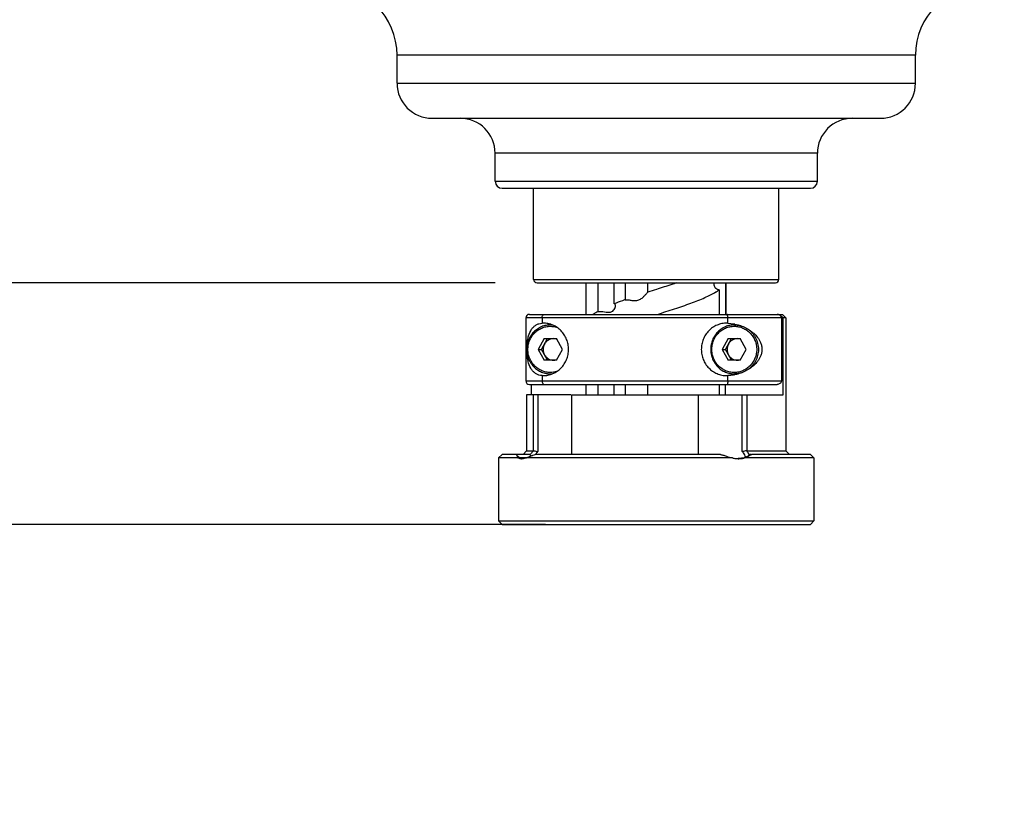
# Model space of a CAD drawing. Header units: millimetres. Extents: x 14186 to 17588, y 1400 to 3805.
# Tile 5 of 256: x 14713 to 14853, y 2020 to 2131. Entities that reach past the tile are written whole.
import ezdxf

# ---------------------------------------------------------------- set-up
doc = ezdxf.new("R2010")
doc.units = ezdxf.units.MM
doc.layers.add('dim', color=82, linetype='Continuous', lineweight=9)
doc.styles.get("Standard").update_dxf_attribs({"font": 'arial.ttf'})
doc.dimstyles.new('ISO-25', dxfattribs={"dimtxt": 2.5, "dimasz": 2.5, "dimexe": 1.25, "dimexo": 0.625, "dimtad": 1, "dimtxsty": 'Standard', "dimcen": 2.5, "dimadec": 0, "dimazin": 0, "dimtfac": 1, "dimtmove": 0, "dimatfit": 3, "dimfxl": 1, "dimarcsym": 0})

# ---------------------------------------------------------------- blocks, each defined once
blk = doc.blocks.new('*D12')
at = {"layer": 'Defpoints', "color": 0, "transparency": 16777216}
for p in [(14793.86, 2058.47), (14540.95, 1908.47), (14793.86, 1908.47)]:
    blk.add_point(p, dxfattribs=at)
at = {"layer": 'dim', "color": 0, "linetype": 'Continuous', "lineweight": -2, "transparency": 16777216}
for p, q in [((14787.86, 2058.47), (14534.95, 2058.47)), ((14540.95, 2034.47), (14540.95, 1932.47)), ((14787.86, 1908.47), (14534.95, 1908.47))]:
    blk.add_line(p, q, dxfattribs=at)
at = {"layer": 'dim', "color": 0, "transparency": 16777216}
for points in [[(14536.95, 2034.47), (14544.95, 2034.47), (14540.95, 2058.47)], [(14536.95, 1932.47), (14544.95, 1932.47), (14540.95, 1908.47)]]:
    blk.add_solid(points, dxfattribs=at)
at = {"layer": 'dim', "color": 0, "transparency": 16777216, "insert": (14519.63, 1983.47), "char_height": 30, "attachment_point": 5, "rotation": 90}
blk.add_mtext('150', dxfattribs=at)
blk = doc.blocks.new('*D13')
at = {"layer": 'Defpoints', "color": 0, "transparency": 16777216}
for p in [(14623.67, 2399.47), (14791.31, 2399.47), (14791.31, 2058.47)]:
    blk.add_point(p, dxfattribs=at)
at = {"layer": 'dim', "color": 0, "linetype": 'Continuous', "lineweight": -2, "transparency": 16777216}
for p, q in [((14785.31, 2399.47), (14617.67, 2399.47)), ((14623.67, 2082.47), (14623.67, 2375.47)), ((14785.31, 2058.47), (14617.67, 2058.47))]:
    blk.add_line(p, q, dxfattribs=at)
at = {"layer": 'dim', "color": 0, "transparency": 16777216}
for points in [[(14619.67, 2375.47), (14627.67, 2375.47), (14623.67, 2399.47)], [(14619.67, 2082.47), (14627.67, 2082.47), (14623.67, 2058.47)]]:
    blk.add_solid(points, dxfattribs=at)
at = {"layer": 'dim', "color": 0, "transparency": 16777216, "insert": (14602.35, 2228.97), "char_height": 30, "attachment_point": 5, "rotation": 90}
blk.add_mtext('341', dxfattribs=at)
blk = doc.blocks.new('*D16')
at = {"layer": 'Defpoints', "color": 0, "transparency": 16777216}
for p in [(15301.78, 2753.47), (14540.95, 2058.47), (14787.51, 2058.47)]:
    blk.add_point(p, dxfattribs=at)
at = {"layer": 'dim', "color": 0, "linetype": 'Continuous', "lineweight": -2, "transparency": 16777216}
for p, q in [((15295.79, 2753.47), (14534.95, 2753.47)), ((14540.95, 2729.47), (14540.95, 2082.47)), ((14781.52, 2058.47), (14534.95, 2058.47))]:
    blk.add_line(p, q, dxfattribs=at)
at = {"layer": 'dim', "color": 0, "transparency": 16777216}
for points in [[(14536.95, 2729.47), (14544.95, 2729.47), (14540.95, 2753.47)], [(14536.95, 2082.47), (14544.95, 2082.47), (14540.95, 2058.47)]]:
    blk.add_solid(points, dxfattribs=at)
at = {"layer": 'dim', "color": 0, "transparency": 16777216, "insert": (14519.63, 2405.97), "char_height": 30, "attachment_point": 5, "rotation": 90}
blk.add_mtext('695', dxfattribs=at)
blk = doc.blocks.new('*D17')
at = {"layer": 'Defpoints', "color": 0, "transparency": 16777216}
for p in [(14802.21, 2399.47), (14695.78, 2092.97), (14786.67, 2092.97)]:
    blk.add_point(p, dxfattribs=at)
at = {"layer": 'dim', "color": 0, "linetype": 'Continuous', "lineweight": -2, "transparency": 16777216}
for p, q in [((14796.22, 2399.47), (14689.78, 2399.47)), ((14695.78, 2375.47), (14695.78, 2116.97)), ((14780.67, 2092.97), (14689.78, 2092.97))]:
    blk.add_line(p, q, dxfattribs=at)
at = {"layer": 'dim', "color": 0, "transparency": 16777216}
for points in [[(14691.78, 2375.47), (14699.78, 2375.47), (14695.78, 2399.47)], [(14691.78, 2116.97), (14699.78, 2116.97), (14695.78, 2092.97)]]:
    blk.add_solid(points, dxfattribs=at)
at = {"layer": 'dim', "color": 0, "transparency": 16777216, "insert": (14674.45, 2246.22), "char_height": 30, "attachment_point": 5, "rotation": 90}
blk.add_mtext('306.5', dxfattribs=at)

msp = doc.modelspace()

# ---------------------------------------------------------------- linework, layer by layer
at = {"color": 7, "linetype": 'Continuous'}
for p, q in [((14766.669, 2121.474), (14766.669, 2125.474)), ((14840.669, 2125.474), (14766.669, 2125.474)), ((14840.669, 2121.474), (14840.669, 2125.474)), ((14766.669, 2121.474), (14840.669, 2121.474)), ((14771.669, 2116.474), (14835.669, 2116.474)), ((14780.669, 2107.474), (14780.669, 2111.474)), ((14826.669, 2111.474), (14780.669, 2111.474)), ((14826.669, 2107.474), (14826.669, 2111.474)), ((14780.669, 2107.474), (14826.669, 2107.474)), ((14781.669, 2106.474), (14825.669, 2106.474)), ((14786.169, 2093.474), (14786.169, 2106.474)), ((14821.169, 2093.474), (14821.169, 2106.474)), ((14786.169, 2093.474), (14821.169, 2093.474)), ((14786.669, 2092.974), (14820.669, 2092.974)), ((14793.669, 2088.474), (14793.669, 2092.974)), ((14795.351, 2092.974), (14795.351, 2088.903)), ((14797.662, 2089.979), (14797.662, 2092.974)), ((14799.242, 2092.974), (14799.242, 2090.57)), ((14802.465, 2091.645), (14802.465, 2092.974)), ((14813.596, 2088.474), (14813.596, 2092.974)), ((14813.669, 2088.474), (14813.669, 2092.974)), ((14812.635, 2091.97), (14812.635, 2088.474)), ((14785.051, 2087.974), (14785.051, 2078.974)), ((14821.536, 2087.974), (14785.051, 2087.974)), ((14785.551, 2088.474), (14821.669, 2088.474)), ((14787.364, 2087.974), (14787.364, 2087.222)), ((14813.88, 2087.222), (14813.88, 2087.974)), ((14821.278, 2088.474), (14821.764, 2087.974)), ((14821.536, 2087.974), (14821.536, 2078.974)), ((14821.669, 2088.474), (14822.169, 2087.974)), ((14821.764, 2076.974), (14821.764, 2087.974)), ((14822.169, 2087.974), (14821.764, 2087.974)), ((14822.169, 2087.974), (14822.169, 2068.974)), ((14788.599, 2086.974), (14788.805, 2086.974)), ((14814.847, 2086.974), (14815.395, 2086.974)), ((14787.691, 2085.01), (14786.829, 2083.474)), ((14787.298, 2083.474), (14788.159, 2085.01)), ((14787.691, 2085.01), (14789.414, 2085.01)), ((14790.276, 2083.474), (14789.414, 2085.01)), ((14813.939, 2085.01), (14813.077, 2083.474)), ((14813.546, 2083.474), (14814.407, 2085.01)), ((14813.939, 2085.01), (14815.662, 2085.01)), ((14816.524, 2083.474), (14815.662, 2085.01)), ((14786.829, 2083.474), (14787.691, 2081.939)), ((14786.829, 2083.474), (14787.298, 2083.474)), ((14788.159, 2081.939), (14787.298, 2083.474)), ((14789.414, 2081.939), (14790.276, 2083.474)), ((14813.077, 2083.474), (14813.939, 2081.939)), ((14813.077, 2083.474), (14813.546, 2083.474)), ((14814.407, 2081.939), (14813.546, 2083.474)), ((14815.662, 2081.939), (14816.524, 2083.474)), ((14789.414, 2081.939), (14787.691, 2081.939)), ((14815.662, 2081.939), (14813.939, 2081.939)), ((14785.051, 2078.974), (14821.536, 2078.974)), ((14787.364, 2079.727), (14787.364, 2078.974)), ((14788.599, 2079.974), (14788.806, 2079.974)), ((14813.88, 2078.974), (14813.88, 2079.727)), ((14814.847, 2079.974), (14815.395, 2079.974)), ((14785.551, 2078.474), (14820.926, 2078.474)), ((14785.808, 2078.474), (14785.808, 2076.974)), ((14793.669, 2076.974), (14793.669, 2078.474)), ((14795.351, 2078.474), (14795.351, 2076.974)), ((14797.662, 2076.974), (14797.662, 2078.474)), ((14799.242, 2078.474), (14799.242, 2076.974)), ((14802.465, 2076.974), (14802.465, 2078.474)), ((14812.635, 2078.474), (14812.635, 2076.974)), ((14813.495, 2078.474), (14813.495, 2076.974)), ((14785.169, 2076.974), (14785.169, 2068.974)), ((14791.496, 2076.974), (14785.169, 2076.974)), ((14786.116, 2076.974), (14786.116, 2068.974)), ((14786.766, 2076.974), (14786.766, 2068.89)), ((14791.549, 2076.974), (14791.549, 2068.474)), ((14791.549, 2076.974), (14821.764, 2076.974)), ((14809.694, 2068.474), (14809.694, 2076.974)), ((14815.947, 2068.89), (14815.947, 2076.974)), ((14816.631, 2068.974), (14816.631, 2076.974)), ((14786.162, 2069.013), (14786.116, 2068.974)), ((14786.162, 2069.013), (14786.126, 2068.974)), ((14816.582, 2069.013), (14816.631, 2068.974)), ((14781.669, 2068.474), (14781.169, 2067.974)), ((14781.169, 2067.974), (14781.169, 2058.974)), ((14783.966, 2067.974), (14781.169, 2067.974)), ((14785.653, 2068.474), (14781.669, 2068.474)), ((14814.533, 2067.974), (14784.303, 2067.974)), ((14785.169, 2068.974), (14784.669, 2068.474)), ((14785.169, 2068.974), (14786.116, 2068.974)), ((14785.667, 2068.474), (14785.63, 2068.432)), ((14812.825, 2068.474), (14786.403, 2068.474)), ((14826.169, 2067.974), (14816.257, 2067.974)), ((14816.631, 2068.974), (14822.169, 2068.974)), ((14816.893, 2068.379), (14816.947, 2068.432)), ((14817.211, 2068.474), (14816.955, 2068.474)), ((14825.669, 2068.474), (14817.303, 2068.474)), ((14822.169, 2068.974), (14822.669, 2068.474)), ((14825.669, 2068.474), (14826.169, 2067.974)), ((14826.169, 2067.974), (14826.169, 2058.974)), ((14781.669, 2058.474), (14781.169, 2058.974)), ((14781.169, 2058.974), (14826.169, 2058.974)), ((14781.669, 2058.474), (14825.669, 2058.474)), ((14825.669, 2058.474), (14826.169, 2058.974))]:
    msp.add_line(p, q, dxfattribs=at)
for centre, radius, start, end in [((14756.669, 2125.474), 10, 0, 90), ((14850.669, 2125.474), 10, 90, 180), ((14771.669, 2121.474), 5, 180, 270), ((14835.669, 2121.474), 5, 270, 0), ((14775.669, 2111.474), 5, 0, 90), ((14831.669, 2111.474), 5, 90, 180), ((14781.669, 2107.474), 1, 180, 270), ((14825.669, 2107.474), 1, 270, 0), ((14786.669, 2093.474), 0.5, 180, 270), ((14820.669, 2093.474), 0.5, 270, 0), ((14996.723, 1484.869), 637.114, 107.637103, 107.7524), ((14785.551, 2087.974), 0.5, 90, 180), ((14787.498, 2083.68), 3.544, 90.00012, 92.1721), ((14789.498, 2083.646), 3.579, 106.30086, 113.20409), ((14788.599, 2083.667), 3.308, 86.02839, 89.99731), ((14813.746, 2083.68), 3.544, 87.8279, 89.99988), ((14815.746, 2083.646), 3.579, 104.54829, 113.20266), ((14785.551, 2078.974), 0.5, 180, 270), ((14787.498, 2083.269), 3.544, 267.8279, 269.99988), ((14789.498, 2083.302), 3.579, 246.79814, 253.69924), ((14788.599, 2083.282), 3.308, 270.00268, 273.9617), ((14813.746, 2083.269), 3.544, 270.00012, 272.1721), ((14815.746, 2083.302), 3.579, 246.79961, 255.45278), ((14808.385, 2063.441), 9.912, 33.93711, 34.20776), ((14784.191, 2068.779), 0.608, 224.92075, 227.92383), ((14784.473, 2069.168), 1.298, 267.44282, 270.00592), ((14784.473, 2069.218), 1.347, 270.02426, 274.908), ((14784.468, 2069.277), 1.407, 274.89358, 277.27329), ((14799.56, 2079.437), 17.753, 218.30868, 219.04158), ((14815.407, 2071.395), 3.524, 268.69058, 269.99993), ((14815.37, 2071.623), 3.754, 277.72667, 280.67388), ((14815.32, 2071.888), 4.024, 280.67459, 283.4635), ((14795.044, 2090.622), 31.179, 314.14112, 314.35136), ((14792.332, 2093.396), 35.058, 314.35072, 314.47319), ((14809.449, 2064.113), 8.653, 30.26431, 30.68683), ((14809.552, 2064.173), 8.534, 29.9387, 30.26407), ((14813.731, 2069.127), 3.29, 347.80791, 348.55378)]:
    msp.add_arc(centre, radius, start, end, dxfattribs=at)
for points, knots in [([(14806.593, 2092.974), (14806.356, 2092.895), (14805.389, 2092.577), (14804.418, 2092.268), (14803.686, 2092.035)], [0, 0, 0, 0, 0.2455165, 1, 1, 1, 1]), ([(14811.931, 2092.79), (14811.931, 2092.806), (14811.933, 2092.869), (14811.944, 2092.931), (14811.959, 2092.975)], [0, 0, 0, 0, 0.2633214, 1, 1, 1, 1]), ([(14799.242, 2090.57), (14799.381, 2090.584), (14799.699, 2090.552), (14800.196, 2090.471), (14800.661, 2090.435), (14801.038, 2090.496), (14801.382, 2090.625), (14801.735, 2090.873), (14802.023, 2091.154), (14802.216, 2091.362), (14802.327, 2091.49), (14802.408, 2091.581), (14802.448, 2091.632), (14802.465, 2091.645)], [0, 0, 0, 0, 0.1149917, 0.2585848, 0.4153496, 0.4939161, 0.5703393, 0.7143342, 0.8437903, 0.9000086, 0.9474203, 0.9822926, 1, 1, 1, 1]), ([(14803.809, 2088.474), (14804.638, 2088.738), (14806.244, 2089.25), (14808.524, 2090.025), (14810.504, 2090.796), (14811.684, 2091.369), (14812.186, 2091.674)], [0, 0, 0, 0, 0.2903947, 0.563289, 0.8037957, 1, 1, 1, 1]), ([(14812.635, 2091.97), (14812.523, 2091.979), (14812.311, 2092.04), (14812.083, 2092.257), (14811.961, 2092.517), (14811.931, 2092.701), (14811.931, 2092.79)], [0, 0, 0, 0, 0.2843752, 0.5353708, 0.7743507, 1, 1, 1, 1]), ([(14812.186, 2091.674), (14812.226, 2091.698), (14812.379, 2091.793), (14812.528, 2091.892), (14812.636, 2091.97)], [0, 0, 0, 0, 0.2611129, 1, 1, 1, 1]), ([(14799.241, 2090.57), (14799.104, 2090.521), (14798.575, 2090.331), (14798.049, 2090.133), (14797.663, 2089.979)], [0, 0, 0, 0, 0.259101, 1, 1, 1, 1]), ([(14795.351, 2088.903), (14795.29, 2088.868), (14795.062, 2088.733), (14794.839, 2088.589), (14794.682, 2088.474)], [0, 0, 0, 0, 0.2655251, 1, 1, 1, 1]), ([(14795.351, 2088.903), (14795.503, 2088.913), (14795.813, 2088.902), (14796.271, 2088.842), (14796.711, 2088.782), (14797.122, 2088.778), (14797.463, 2088.929), (14797.677, 2089.179), (14797.802, 2089.443), (14797.84, 2089.626), (14797.84, 2089.711)], [0, 0, 0, 0, 0.1512622, 0.307932, 0.4593035, 0.5947503, 0.7109733, 0.8171664, 0.9151661, 1, 1, 1, 1]), ([(14797.84, 2089.711), (14797.84, 2089.772), (14797.827, 2089.866), (14797.745, 2089.956), (14797.691, 2089.975), (14797.662, 2089.979)], [0, 0, 0, 0, 0.524922, 0.7553937, 1, 1, 1, 1]), ([(14787.364, 2087.974), (14787.364, 2088.041), (14787.38, 2088.169), (14787.452, 2088.333), (14787.546, 2088.43), (14787.632, 2088.468), (14787.675, 2088.474), (14787.696, 2088.474)], [0, 0, 0, 0, 0.3053456, 0.5774524, 0.8039041, 0.9041768, 1, 1, 1, 1]), ([(14813.88, 2087.974), (14813.88, 2088.041), (14813.877, 2088.137), (14813.864, 2088.257), (14813.852, 2088.331), (14813.838, 2088.391), (14813.823, 2088.431), (14813.81, 2088.454), (14813.8, 2088.467), (14813.789, 2088.474), (14813.782, 2088.474)], [0, 0, 0, 0, 0.3800536, 0.5481649, 0.6929986, 0.8107398, 0.8996318, 0.9334363, 0.960669, 1, 1, 1, 1]), ([(14821.536, 2087.974), (14821.536, 2088.014), (14821.525, 2088.093), (14821.462, 2088.233), (14821.33, 2088.366), (14821.134, 2088.455), (14820.995, 2088.474), (14820.926, 2088.474)], [0, 0, 0, 0, 0.1366684, 0.2699951, 0.5222379, 0.763298, 1, 1, 1, 1]), ([(14788.599, 2086.974), (14788.376, 2086.974), (14788.04, 2086.94), (14787.608, 2086.829), (14787.187, 2086.674), (14786.691, 2086.402), (14786.259, 2086.036), (14785.96, 2085.697), (14785.694, 2085.328), (14785.43, 2084.82), (14785.235, 2084.16), (14785.169, 2083.474), (14785.235, 2082.788), (14785.43, 2082.128), (14785.694, 2081.62), (14785.96, 2081.252), (14786.259, 2080.912), (14786.691, 2080.547), (14787.187, 2080.275), (14787.608, 2080.12), (14788.04, 2080.008), (14788.376, 2079.974), (14788.599, 2079.974)], [0, 0, 0, 0, 0.0617144, 0.0926456, 0.12362, 0.1856676, 0.2479972, 0.2793145, 0.3107068, 0.3736228, 0.4367535, 0.5000002, 0.5632468, 0.6263775, 0.6892935, 0.7206858, 0.752003, 0.8143325, 0.87638, 0.9073544, 0.9382856, 1, 1, 1, 1]), ([(14785.228, 2083.981), (14785.242, 2084.252), (14785.288, 2084.738), (14785.459, 2085.55), (14785.743, 2086.217), (14786.156, 2086.709), (14786.508, 2086.98), (14786.915, 2087.163), (14787.212, 2087.214), (14787.364, 2087.222)], [0, 0, 0, 0, 0.1906429, 0.3420842, 0.5835029, 0.6892348, 0.7910402, 0.893142, 1, 1, 1, 1]), ([(14788.552, 2080.174), (14788.343, 2080.174), (14788.027, 2080.206), (14787.62, 2080.311), (14787.223, 2080.457), (14786.757, 2080.714), (14786.35, 2081.058), (14786.068, 2081.378), (14785.818, 2081.725), (14785.569, 2082.204), (14785.386, 2082.827), (14785.324, 2083.474), (14785.386, 2084.122), (14785.569, 2084.744), (14785.818, 2085.223), (14786.068, 2085.571), (14786.35, 2085.891), (14786.757, 2086.235), (14787.223, 2086.491), (14787.62, 2086.637), (14788.027, 2086.742), (14788.343, 2086.774), (14788.552, 2086.774)], [0, 0, 0, 0, 0.0616145, 0.0925008, 0.1234362, 0.1854283, 0.2477403, 0.2790638, 0.3104717, 0.3734445, 0.4366581, 0.5000014, 0.5633445, 0.6265575, 0.6895294, 0.7209369, 0.7522598, 0.8145712, 0.8765629, 0.9074983, 0.9383848, 1, 1, 1, 1]), ([(14787.498, 2079.724), (14787.736, 2079.724), (14788.215, 2079.773), (14788.903, 2079.988), (14789.538, 2080.337), (14790.094, 2080.807), (14790.55, 2081.379), (14790.888, 2082.031), (14791.097, 2082.739), (14791.167, 2083.474), (14791.097, 2084.21), (14790.888, 2084.917), (14790.55, 2085.569), (14790.094, 2086.142), (14789.538, 2086.611), (14788.903, 2086.961), (14788.215, 2087.176), (14787.736, 2087.224), (14787.498, 2087.224)], [0, 0, 0, 0, 0.0616326, 0.123396, 0.1854074, 0.247737, 0.3104127, 0.3734048, 0.4366377, 0.5000004, 0.5633627, 0.6265949, 0.6895861, 0.7522611, 0.8145906, 0.8766023, 0.9383665, 1, 1, 1, 1]), ([(14788.552, 2086.774), (14788.704, 2086.774), (14789.006, 2086.752), (14789.303, 2086.687), (14789.448, 2086.643)], [0, 0, 0, 0, 0.4996923, 1, 1, 1, 1]), ([(14813.746, 2087.224), (14813.508, 2087.224), (14813.029, 2087.176), (14812.34, 2086.961), (14811.706, 2086.611), (14811.15, 2086.142), (14810.694, 2085.569), (14810.356, 2084.917), (14810.147, 2084.21), (14810.077, 2083.474), (14810.147, 2082.739), (14810.356, 2082.031), (14810.694, 2081.379), (14811.15, 2080.807), (14811.706, 2080.337), (14812.34, 2079.988), (14813.029, 2079.773), (14813.508, 2079.724), (14813.746, 2079.724)], [0, 0, 0, 0, 0.0616326, 0.123396, 0.1854074, 0.247737, 0.3104127, 0.3734048, 0.4366377, 0.5000004, 0.5633627, 0.6265949, 0.6895861, 0.7522611, 0.8145906, 0.8766023, 0.9383665, 1, 1, 1, 1]), ([(14814.847, 2086.974), (14814.624, 2086.974), (14814.288, 2086.94), (14813.856, 2086.829), (14813.435, 2086.674), (14812.939, 2086.402), (14812.507, 2086.036), (14812.208, 2085.697), (14811.942, 2085.328), (14811.678, 2084.82), (14811.483, 2084.16), (14811.417, 2083.474), (14811.483, 2082.788), (14811.678, 2082.128), (14811.942, 2081.62), (14812.208, 2081.252), (14812.507, 2080.912), (14812.939, 2080.547), (14813.435, 2080.275), (14813.856, 2080.12), (14814.288, 2080.008), (14814.624, 2079.974), (14814.847, 2079.974)], [0, 0, 0, 0, 0.0617144, 0.0926456, 0.12362, 0.1856676, 0.2479972, 0.2793145, 0.3107068, 0.3736228, 0.4367535, 0.5000002, 0.5632468, 0.6263775, 0.6892935, 0.7206858, 0.752003, 0.8143325, 0.87638, 0.9073544, 0.9382856, 1, 1, 1, 1]), ([(14814.801, 2080.174), (14814.591, 2080.174), (14814.275, 2080.206), (14813.868, 2080.311), (14813.471, 2080.457), (14813.005, 2080.714), (14812.598, 2081.058), (14812.316, 2081.378), (14812.066, 2081.725), (14811.817, 2082.204), (14811.634, 2082.827), (14811.572, 2083.474), (14811.634, 2084.122), (14811.817, 2084.744), (14812.066, 2085.223), (14812.316, 2085.571), (14812.598, 2085.891), (14813.005, 2086.235), (14813.471, 2086.491), (14813.868, 2086.637), (14814.275, 2086.742), (14814.591, 2086.774), (14814.801, 2086.774)], [0, 0, 0, 0, 0.0616145, 0.0925008, 0.1234362, 0.1854283, 0.2477403, 0.2790638, 0.3104717, 0.3734445, 0.4366581, 0.5000014, 0.5633445, 0.6265575, 0.6895294, 0.7209369, 0.7522598, 0.8145712, 0.8765629, 0.9074983, 0.9383848, 1, 1, 1, 1]), ([(14813.88, 2087.222), (14814.436, 2087.205), (14815.26, 2087.059), (14816.271, 2086.657), (14816.963, 2086.269), (14817.594, 2085.788), (14818.055, 2085.298), (14818.369, 2084.837), (14818.572, 2084.436), (14818.718, 2083.977), (14818.773, 2083.474), (14818.718, 2082.972), (14818.572, 2082.513), (14818.369, 2082.111), (14818.055, 2081.651), (14817.594, 2081.161), (14816.963, 2080.679), (14816.271, 2080.291), (14815.26, 2079.89), (14814.436, 2079.743), (14813.88, 2079.727)], [0, 0, 0, 0, 0.1244816, 0.1842584, 0.2429788, 0.3014945, 0.3613543, 0.3927427, 0.4259338, 0.4617221, 0.499999, 0.5382759, 0.5740646, 0.607256, 0.6386447, 0.698505, 0.7570211, 0.8157417, 0.8755184, 1, 1, 1, 1]), ([(14814.801, 2086.774), (14815.01, 2086.774), (14815.326, 2086.742), (14815.733, 2086.637), (14816.13, 2086.491), (14816.596, 2086.235), (14817.003, 2085.891), (14817.285, 2085.571), (14817.535, 2085.223), (14817.784, 2084.744), (14817.967, 2084.122), (14818.029, 2083.474), (14817.967, 2082.827), (14817.784, 2082.204), (14817.535, 2081.725), (14817.285, 2081.378), (14817.003, 2081.058), (14816.596, 2080.714), (14816.13, 2080.457), (14815.733, 2080.311), (14815.326, 2080.206), (14815.01, 2080.174), (14814.801, 2080.174)], [0, 0, 0, 0, 0.0616145, 0.0925008, 0.1234362, 0.1854283, 0.2477403, 0.2790638, 0.3104717, 0.3734445, 0.4366581, 0.5000014, 0.5633445, 0.6265575, 0.6895294, 0.7209369, 0.7522598, 0.8145712, 0.8765629, 0.9074983, 0.9383848, 1, 1, 1, 1]), ([(14814.847, 2086.974), (14815.019, 2086.974), (14815.362, 2086.948), (14815.697, 2086.868), (14815.861, 2086.815)], [0, 0, 0, 0, 0.4996675, 1, 1, 1, 1]), ([(14816.699, 2086.411), (14816.817, 2086.332), (14817.045, 2086.158), (14817.352, 2085.857), (14817.62, 2085.519), (14817.92, 2085.026), (14818.18, 2084.344), (14818.285, 2083.474), (14818.18, 2082.605), (14817.92, 2081.923), (14817.62, 2081.43), (14817.352, 2081.092), (14817.045, 2080.79), (14816.817, 2080.617), (14816.699, 2080.538)], [0, 0, 0, 0, 0.0619003, 0.1240161, 0.1863489, 0.2488871, 0.3742396, 0.4999995, 0.6257594, 0.7511121, 0.8136506, 0.8759835, 0.9380995, 1, 1, 1, 1]), ([(14789.021, 2085.01), (14788.891, 2085.01), (14788.63, 2084.974), (14788.265, 2084.819), (14787.953, 2084.572), (14787.793, 2084.357), (14787.728, 2084.242)], [0, 0, 0, 0, 0.2480501, 0.4970131, 0.7475787, 1, 1, 1, 1]), ([(14789.451, 2084.945), (14789.416, 2084.956), (14789.276, 2084.993), (14789.13, 2085.01), (14789.021, 2085.01)], [0, 0, 0, 0, 0.2506025, 1, 1, 1, 1]), ([(14815.269, 2085.01), (14815.139, 2085.01), (14814.878, 2084.974), (14814.513, 2084.819), (14814.201, 2084.572), (14814.041, 2084.357), (14813.976, 2084.242)], [0, 0, 0, 0, 0.2480501, 0.4970131, 0.7475787, 1, 1, 1, 1]), ([(14815.699, 2084.945), (14815.664, 2084.956), (14815.524, 2084.993), (14815.378, 2085.01), (14815.269, 2085.01)], [0, 0, 0, 0, 0.2506025, 1, 1, 1, 1]), ([(14787.728, 2084.242), (14787.663, 2084.126), (14787.563, 2083.875), (14787.511, 2083.474), (14787.563, 2083.073), (14787.663, 2082.823), (14787.728, 2082.706)], [0, 0, 0, 0, 0.2495624, 0.5, 0.7504376, 1, 1, 1, 1]), ([(14813.976, 2084.242), (14813.911, 2084.126), (14813.811, 2083.875), (14813.759, 2083.474), (14813.811, 2083.073), (14813.911, 2082.823), (14813.976, 2082.706)], [0, 0, 0, 0, 0.2495624, 0.5, 0.7504376, 1, 1, 1, 1]), ([(14787.364, 2079.727), (14787.212, 2079.735), (14786.915, 2079.786), (14786.508, 2079.968), (14786.156, 2080.24), (14785.743, 2080.732), (14785.459, 2081.399), (14785.287, 2082.211), (14785.242, 2082.697), (14785.228, 2082.968)], [0, 0, 0, 0, 0.1068467, 0.2089375, 0.3107334, 0.4164578, 0.657872, 0.8093258, 1, 1, 1, 1]), ([(14787.728, 2082.706), (14787.793, 2082.591), (14787.953, 2082.377), (14788.265, 2082.13), (14788.63, 2081.974), (14788.891, 2081.939), (14789.021, 2081.939)], [0, 0, 0, 0, 0.2524213, 0.5029869, 0.7519499, 1, 1, 1, 1]), ([(14789.021, 2081.939), (14789.13, 2081.939), (14789.276, 2081.955), (14789.416, 2081.993), (14789.451, 2082.004)], [0, 0, 0, 0, 0.7493975, 1, 1, 1, 1]), ([(14813.976, 2082.706), (14814.041, 2082.591), (14814.201, 2082.377), (14814.513, 2082.13), (14814.878, 2081.974), (14815.139, 2081.939), (14815.269, 2081.939)], [0, 0, 0, 0, 0.2524213, 0.5029869, 0.7519499, 1, 1, 1, 1]), ([(14815.269, 2081.939), (14815.378, 2081.939), (14815.524, 2081.955), (14815.664, 2081.993), (14815.699, 2082.004)], [0, 0, 0, 0, 0.7493975, 1, 1, 1, 1]), ([(14789.447, 2080.305), (14789.302, 2080.262), (14789.006, 2080.196), (14788.703, 2080.174), (14788.552, 2080.174)], [0, 0, 0, 0, 0.5003075, 1, 1, 1, 1]), ([(14787.364, 2078.974), (14787.364, 2078.907), (14787.38, 2078.78), (14787.452, 2078.616), (14787.546, 2078.518), (14787.632, 2078.48), (14787.675, 2078.474), (14787.696, 2078.474)], [0, 0, 0, 0, 0.3053929, 0.5774429, 0.803882, 0.9041901, 1, 1, 1, 1]), ([(14813.88, 2078.974), (14813.88, 2078.908), (14813.877, 2078.812), (14813.864, 2078.692), (14813.852, 2078.617), (14813.838, 2078.557), (14813.823, 2078.518), (14813.811, 2078.495), (14813.8, 2078.481), (14813.789, 2078.474), (14813.782, 2078.474)], [0, 0, 0, 0, 0.3800761, 0.5481706, 0.6929844, 0.8107387, 0.8996202, 0.9334097, 0.960641, 1, 1, 1, 1]), ([(14815.861, 2080.133), (14815.697, 2080.081), (14815.362, 2080.001), (14815.019, 2079.974), (14814.847, 2079.974)], [0, 0, 0, 0, 0.5003325, 1, 1, 1, 1]), ([(14821.536, 2078.974), (14821.536, 2078.935), (14821.525, 2078.856), (14821.462, 2078.716), (14821.33, 2078.582), (14821.134, 2078.493), (14820.995, 2078.474), (14820.926, 2078.474)], [0, 0, 0, 0, 0.1366684, 0.2699951, 0.522238, 0.763298, 1, 1, 1, 1]), ([(14783.665, 2068.474), (14783.684, 2068.44), (14783.715, 2068.397), (14783.751, 2068.359), (14783.76, 2068.35)], [0, 0, 0, 0, 0.7466699, 1, 1, 1, 1]), ([(14784.303, 2067.974), (14784.255, 2067.995), (14784.067, 2068.09), (14783.898, 2068.219), (14783.783, 2068.328)], [0, 0, 0, 0, 0.2504751, 1, 1, 1, 1]), ([(14783.783, 2068.328), (14783.787, 2068.258), (14783.81, 2068.152), (14783.887, 2068.038), (14783.938, 2067.993), (14783.966, 2067.974)], [0, 0, 0, 0, 0.5134905, 0.7539884, 1, 1, 1, 1]), ([(14784.189, 2067.903), (14784.244, 2067.89), (14784.32, 2067.878), (14784.396, 2067.873), (14784.415, 2067.872)], [0, 0, 0, 0, 0.7482743, 1, 1, 1, 1]), ([(14784.534, 2067.882), (14784.512, 2067.886), (14784.43, 2067.904), (14784.352, 2067.938), (14784.303, 2067.974)], [0, 0, 0, 0, 0.2746864, 1, 1, 1, 1]), ([(14784.646, 2067.882), (14784.677, 2067.886), (14784.804, 2067.906), (14784.928, 2067.942), (14785.019, 2067.974)], [0, 0, 0, 0, 0.242699, 1, 1, 1, 1]), ([(14785.019, 2067.974), (14785.168, 2068.016), (14785.476, 2068.123), (14785.775, 2068.254), (14785.93, 2068.328)], [0, 0, 0, 0, 0.4741978, 1, 1, 1, 1]), ([(14786.126, 2068.974), (14786.087, 2068.933), (14785.933, 2068.767), (14785.78, 2068.6), (14785.667, 2068.474)], [0, 0, 0, 0, 0.2523661, 1, 1, 1, 1]), ([(14785.93, 2068.328), (14785.968, 2068.339), (14786.127, 2068.385), (14786.284, 2068.435), (14786.403, 2068.474)], [0, 0, 0, 0, 0.2435656, 1, 1, 1, 1]), ([(14786.418, 2068.48), (14786.446, 2068.514), (14786.562, 2068.651), (14786.678, 2068.788), (14786.766, 2068.89)], [0, 0, 0, 0, 0.2485285, 1, 1, 1, 1]), ([(14812.825, 2068.474), (14812.874, 2068.461), (14813.071, 2068.408), (14813.269, 2068.361), (14813.417, 2068.328)], [0, 0, 0, 0, 0.2514713, 1, 1, 1, 1]), ([(14813.417, 2068.328), (14813.509, 2068.29), (14813.872, 2068.146), (14814.248, 2068.035), (14814.533, 2067.974)], [0, 0, 0, 0, 0.2535175, 1, 1, 1, 1]), ([(14814.533, 2067.974), (14814.599, 2067.959), (14814.86, 2067.906), (14815.127, 2067.876), (14815.326, 2067.872)], [0, 0, 0, 0, 0.2528975, 1, 1, 1, 1]), ([(14816.003, 2067.974), (14815.955, 2067.959), (14815.747, 2067.902), (14815.53, 2067.877), (14815.365, 2067.872)], [0, 0, 0, 0, 0.2351383, 1, 1, 1, 1]), ([(14815.407, 2067.871), (14815.446, 2067.871), (14815.602, 2067.873), (14815.758, 2067.887), (14815.874, 2067.902)], [0, 0, 0, 0, 0.2513054, 1, 1, 1, 1]), ([(14815.947, 2068.89), (14815.989, 2068.825), (14816.152, 2068.567), (14816.303, 2068.303), (14816.407, 2068.102)], [0, 0, 0, 0, 0.2556618, 1, 1, 1, 1]), ([(14816.003, 2067.974), (14816.085, 2067.995), (14816.401, 2068.089), (14816.707, 2068.218), (14816.927, 2068.328)], [0, 0, 0, 0, 0.253569, 1, 1, 1, 1]), ([(14816.257, 2067.974), (14816.385, 2068.011), (14816.624, 2068.104), (14816.837, 2068.248), (14816.927, 2068.328)], [0, 0, 0, 0, 0.5252424, 1, 1, 1, 1]), ([(14816.89, 2068.529), (14816.868, 2068.566), (14816.777, 2068.717), (14816.682, 2068.864), (14816.608, 2068.974)], [0, 0, 0, 0, 0.2461662, 1, 1, 1, 1]), ([(14816.927, 2068.328), (14816.96, 2068.339), (14817.087, 2068.382), (14817.212, 2068.433), (14817.303, 2068.474)], [0, 0, 0, 0, 0.2570342, 1, 1, 1, 1])]:
    msp.add_open_spline(points, degree=3, knots=knots, dxfattribs=at)
for points in [[(14786.162, 2069.013), (14786.362, 2068.964), (14786.563, 2068.922), (14786.766, 2068.89)], [(14816.582, 2069.013), (14816.372, 2068.964), (14816.16, 2068.922), (14815.947, 2068.89)], [(14783.966, 2067.974), (14784.038, 2067.945), (14784.113, 2067.92), (14784.189, 2067.903)]]:
    msp.add_open_spline(points, degree=3, dxfattribs=at)

# ---------------------------------------------------------------- dimensions: what is measured, and where the dimension line sits
at = {"layer": 'dim'}
for base, p1, p2, picture, middle in [((14540.946, 2058.474), (15301.782, 2753.474), (14787.513, 2058.474), '*D16', (14519.632, 2405.974)), ((14623.671, 2399.474), (14791.31, 2058.474), (14791.31, 2399.474), '*D13', (14602.347, 2228.974)), ((14695.776, 2092.974), (14802.214, 2399.474), (14786.669, 2092.974), '*D17', (14674.451, 2246.224)), ((14540.946, 1908.474), (14793.857, 2058.474), (14793.857, 1908.474), '*D12', (14519.632, 1983.474))]:
    dim = msp.add_linear_dim(base=base, p1=p1, p2=p2, angle=90, dimstyle='ISO-25', override={"dimtxt": 30, "dimasz": 24, "dimexe": 5.997, "dimexo": 5.997, "dimgap": 5.997, "dimdsep": 46, "dimarcsym": 1}, dxfattribs=at)
    dim.commit()
    dim.dimension.update_dxf_attribs({"geometry": picture, "text_midpoint": middle})

doc.saveas('drawing.dxf')
